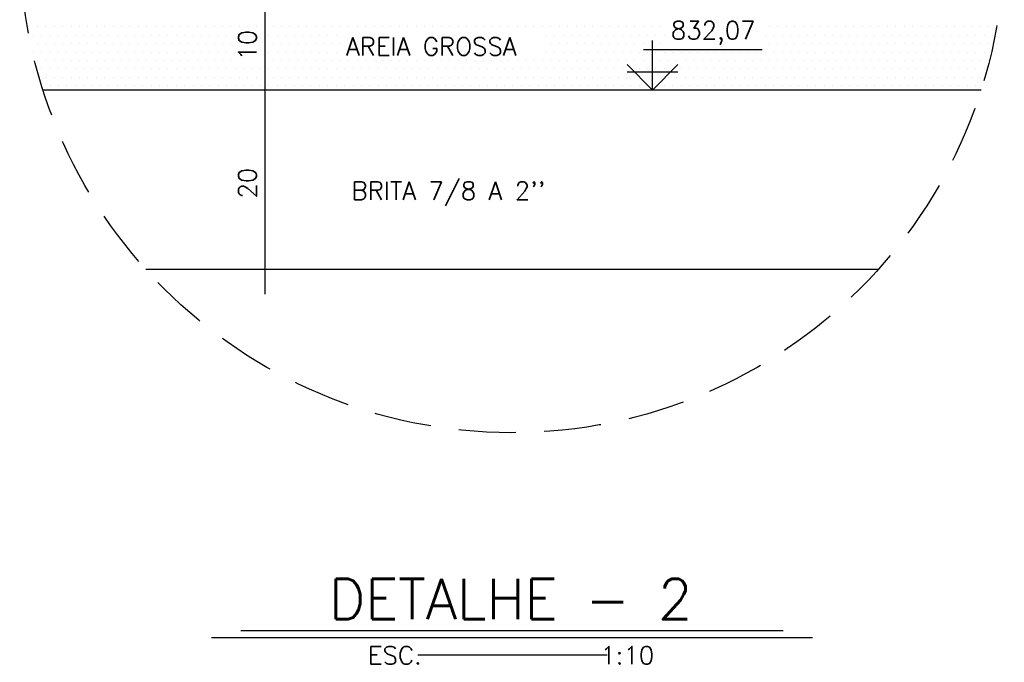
# Model space of a CAD drawing. Extents: x 7166 to 11954, y 4469 to 7025.
# Tile 8 of 9: x 11844 to 11954, y 4989 to 5061. Entities that reach past the tile are written whole.
import ezdxf
from ezdxf.enums import TextEntityAlignment as Align

# ---------------------------------------------------------------- set-up
doc = ezdxf.new("R2010")
doc.units = 0
doc.header["$LTSCALE"] = 0.1
doc.header["$MEASUREMENT"] = 0
doc.linetypes.add('HIDDEN', pattern=[9.525, 6.35, -3.175])
for name, color, linetype in [('CONCRETO', 3, 'CONTINUOUS'), ('DIM', 7, 'CONTINUOUS'), ('ELEVAÇÃO', 2, 'CONTINUOUS'), ('ESTRUTURA', 5, 'CONTINUOUS'), ('LIMHATRA', 2, 'HIDDEN'), ('PAREDE4', 3, 'CONTINUOUS'), ('TEXTO', 2, 'CONTINUOUS')]:
    doc.layers.add(name, color=color, linetype=linetype)
doc.styles.add('ROMAND', font='ROMANS.SHX', dxfattribs={"oblique": 15, "height": 800})
doc.styles.add('ROMANS', font='ROMANS.shx')

msp = doc.modelspace()

# ---------------------------------------------------------------- linework, layer by layer
at = {"layer": 'CONCRETO', "color": 50}
for p, q in [((11845.51, 5060.08), (11845.51, 5060.08)), ((11846.45, 5060.08), (11846.45, 5060.08)), ((11847.39, 5060.08), (11847.39, 5060.08)), ((11848.33, 5060.08), (11848.33, 5060.08)), ((11849.26, 5060.08), (11849.26, 5060.08)), ((11850.2, 5060.08), (11850.2, 5060.08)), ((11851.14, 5060.08), (11851.14, 5060.08)), ((11852.08, 5060.08), (11852.08, 5060.08)), ((11853.01, 5060.08), (11853.01, 5060.08)), ((11853.95, 5060.08), (11853.95, 5060.08)), ((11854.89, 5060.08), (11854.89, 5060.08)), ((11855.83, 5060.08), (11855.83, 5060.08)), ((11856.76, 5060.08), (11856.76, 5060.08)), ((11857.7, 5060.08), (11857.7, 5060.08)), ((11858.64, 5060.08), (11858.64, 5060.08)), ((11859.58, 5060.08), (11859.58, 5060.08)), ((11860.51, 5060.08), (11860.51, 5060.08)), ((11861.45, 5060.08), (11861.45, 5060.08)), ((11862.39, 5060.08), (11862.39, 5060.08)), ((11863.33, 5060.08), (11863.33, 5060.08)), ((11864.26, 5060.08), (11864.26, 5060.08)), ((11865.2, 5060.08), (11865.2, 5060.08)), ((11866.14, 5060.08), (11866.14, 5060.08)), ((11867.08, 5060.08), (11867.08, 5060.08)), ((11868.01, 5060.08), (11868.01, 5060.08)), ((11868.95, 5060.08), (11868.95, 5060.08)), ((11869.89, 5060.08), (11869.89, 5060.08)), ((11870.83, 5060.08), (11870.83, 5060.08)), ((11871.76, 5060.08), (11871.76, 5060.08)), ((11872.7, 5060.08), (11872.7, 5060.08)), ((11873.64, 5060.08), (11873.64, 5060.08)), ((11874.58, 5060.08), (11874.58, 5060.08)), ((11875.51, 5060.08), (11875.51, 5060.08)), ((11876.45, 5060.08), (11876.45, 5060.08)), ((11877.39, 5060.08), (11877.39, 5060.08)), ((11878.33, 5060.08), (11878.33, 5060.08)), ((11879.26, 5060.08), (11879.26, 5060.08)), ((11880.2, 5060.08), (11880.2, 5060.08)), ((11881.14, 5060.08), (11881.14, 5060.08)), ((11882.08, 5060.08), (11882.08, 5060.08)), ((11883.01, 5060.08), (11883.01, 5060.08)), ((11883.95, 5060.08), (11883.95, 5060.08)), ((11884.89, 5060.08), (11884.89, 5060.08)), ((11885.83, 5060.08), (11885.83, 5060.08)), ((11886.76, 5060.08), (11886.76, 5060.08)), ((11887.7, 5060.08), (11887.7, 5060.08)), ((11888.64, 5060.08), (11888.64, 5060.08)), ((11889.58, 5060.08), (11889.58, 5060.08)), ((11890.51, 5060.08), (11890.51, 5060.08)), ((11891.45, 5060.08), (11891.45, 5060.08)), ((11892.39, 5060.08), (11892.39, 5060.08)), ((11893.33, 5060.08), (11893.33, 5060.08)), ((11894.26, 5060.08), (11894.26, 5060.08)), ((11895.2, 5060.08), (11895.2, 5060.08)), ((11896.14, 5060.08), (11896.14, 5060.08)), ((11897.08, 5060.08), (11897.08, 5060.08)), ((11898.01, 5060.08), (11898.01, 5060.08)), ((11898.95, 5060.08), (11898.95, 5060.08)), ((11899.89, 5060.08), (11899.89, 5060.08)), ((11900.83, 5060.08), (11900.83, 5060.08)), ((11901.76, 5060.08), (11901.76, 5060.08)), ((11902.7, 5060.08), (11902.7, 5060.08)), ((11903.64, 5060.08), (11903.64, 5060.08)), ((11904.58, 5060.08), (11904.58, 5060.08)), ((11905.51, 5060.08), (11905.51, 5060.08)), ((11906.45, 5060.08), (11906.45, 5060.08)), ((11907.39, 5060.08), (11907.39, 5060.08)), ((11908.33, 5060.08), (11908.33, 5060.08)), ((11909.26, 5060.08), (11909.26, 5060.08)), ((11910.2, 5060.08), (11910.2, 5060.08)), ((11911.14, 5060.08), (11911.14, 5060.08)), ((11912.08, 5060.08), (11912.08, 5060.08)), ((11913.01, 5060.08), (11913.01, 5060.08)), ((11913.95, 5060.08), (11913.95, 5060.08)), ((11914.89, 5060.08), (11914.89, 5060.08)), ((11915.83, 5060.08), (11915.83, 5060.08)), ((11928.01, 5060.08), (11928.01, 5060.08)), ((11928.95, 5060.08), (11928.95, 5060.08)), ((11929.89, 5060.08), (11929.89, 5060.08)), ((11930.83, 5060.08), (11930.83, 5060.08)), ((11931.76, 5060.08), (11931.76, 5060.08)), ((11932.7, 5060.08), (11932.7, 5060.08)), ((11933.64, 5060.08), (11933.64, 5060.08)), ((11934.58, 5060.08), (11934.58, 5060.08)), ((11935.51, 5060.08), (11935.51, 5060.08)), ((11936.45, 5060.08), (11936.45, 5060.08)), ((11937.39, 5060.08), (11937.39, 5060.08)), ((11938.33, 5060.08), (11938.33, 5060.08)), ((11939.26, 5060.08), (11939.26, 5060.08)), ((11940.2, 5060.08), (11940.2, 5060.08)), ((11941.14, 5060.08), (11941.14, 5060.08)), ((11942.08, 5060.08), (11942.08, 5060.08)), ((11943.01, 5060.08), (11943.01, 5060.08)), ((11943.95, 5060.08), (11943.95, 5060.08)), ((11944.89, 5060.08), (11944.89, 5060.08)), ((11945.83, 5060.08), (11945.83, 5060.08)), ((11946.76, 5060.08), (11946.76, 5060.08)), ((11947.7, 5060.08), (11947.7, 5060.08)), ((11948.64, 5060.08), (11948.64, 5060.08)), ((11949.58, 5060.08), (11949.58, 5060.08)), ((11950.51, 5060.08), (11950.51, 5060.08)), ((11951.45, 5060.08), (11951.45, 5060.08)), ((11952.39, 5060.08), (11952.39, 5060.08)), ((11845.98, 5059.14), (11845.98, 5059.14)), ((11846.92, 5059.14), (11846.92, 5059.14)), ((11847.86, 5059.14), (11847.86, 5059.14)), ((11848.79, 5059.14), (11848.79, 5059.14)), ((11849.73, 5059.14), (11849.73, 5059.14)), ((11850.67, 5059.14), (11850.67, 5059.14)), ((11851.61, 5059.14), (11851.61, 5059.14)), ((11852.54, 5059.14), (11852.54, 5059.14)), ((11853.48, 5059.14), (11853.48, 5059.14)), ((11854.42, 5059.14), (11854.42, 5059.14)), ((11855.36, 5059.14), (11855.36, 5059.14)), ((11856.29, 5059.14), (11856.29, 5059.14)), ((11857.23, 5059.14), (11857.23, 5059.14)), ((11858.17, 5059.14), (11858.17, 5059.14)), ((11859.11, 5059.14), (11859.11, 5059.14)), ((11860.04, 5059.14), (11860.04, 5059.14)), ((11860.98, 5059.14), (11860.98, 5059.14)), ((11861.92, 5059.14), (11861.92, 5059.14)), ((11862.86, 5059.14), (11862.86, 5059.14)), ((11863.79, 5059.14), (11863.79, 5059.14)), ((11864.73, 5059.14), (11864.73, 5059.14)), ((11865.67, 5059.14), (11865.67, 5059.14)), ((11866.61, 5059.14), (11866.61, 5059.14)), ((11867.54, 5059.14), (11867.54, 5059.14)), ((11872.23, 5059.14), (11872.23, 5059.14)), ((11873.17, 5059.14), (11873.17, 5059.14)), ((11874.11, 5059.14), (11874.11, 5059.14)), ((11875.04, 5059.14), (11875.04, 5059.14)), ((11875.98, 5059.14), (11875.98, 5059.14)), ((11876.92, 5059.14), (11876.92, 5059.14)), ((11877.86, 5059.14), (11877.86, 5059.14)), ((11878.79, 5059.14), (11878.79, 5059.14)), ((11879.73, 5059.14), (11879.73, 5059.14)), ((11903.17, 5059.14), (11903.17, 5059.14)), ((11904.11, 5059.14), (11904.11, 5059.14)), ((11905.04, 5059.14), (11905.04, 5059.14)), ((11905.98, 5059.14), (11905.98, 5059.14)), ((11906.92, 5059.14), (11906.92, 5059.14)), ((11907.86, 5059.14), (11907.86, 5059.14)), ((11908.79, 5059.14), (11908.79, 5059.14)), ((11909.73, 5059.14), (11909.73, 5059.14)), ((11910.67, 5059.14), (11910.67, 5059.14)), ((11911.61, 5059.14), (11911.61, 5059.14)), ((11912.54, 5059.14), (11912.54, 5059.14)), ((11913.48, 5059.14), (11913.48, 5059.14)), ((11914.42, 5059.14), (11914.42, 5059.14)), ((11915.36, 5059.14), (11915.36, 5059.14)), ((11916.29, 5059.14), (11916.29, 5059.14)), ((11927.54, 5059.14), (11927.54, 5059.14)), ((11928.48, 5059.14), (11928.48, 5059.14)), ((11929.42, 5059.14), (11929.42, 5059.14)), ((11930.36, 5059.14), (11930.36, 5059.14)), ((11931.29, 5059.14), (11931.29, 5059.14)), ((11932.23, 5059.14), (11932.23, 5059.14)), ((11933.17, 5059.14), (11933.17, 5059.14)), ((11934.11, 5059.14), (11934.11, 5059.14)), ((11935.04, 5059.14), (11935.04, 5059.14)), ((11935.98, 5059.14), (11935.98, 5059.14)), ((11936.92, 5059.14), (11936.92, 5059.14)), ((11937.86, 5059.14), (11937.86, 5059.14)), ((11938.79, 5059.14), (11938.79, 5059.14)), ((11939.73, 5059.14), (11939.73, 5059.14)), ((11940.67, 5059.14), (11940.67, 5059.14)), ((11941.61, 5059.14), (11941.61, 5059.14)), ((11942.54, 5059.14), (11942.54, 5059.14)), ((11943.48, 5059.14), (11943.48, 5059.14)), ((11944.42, 5059.14), (11944.42, 5059.14)), ((11945.36, 5059.14), (11945.36, 5059.14)), ((11946.29, 5059.14), (11946.29, 5059.14)), ((11947.23, 5059.14), (11947.23, 5059.14)), ((11948.17, 5059.14), (11948.17, 5059.14)), ((11949.11, 5059.14), (11949.11, 5059.14)), ((11950.04, 5059.14), (11950.04, 5059.14)), ((11950.98, 5059.14), (11950.98, 5059.14)), ((11951.92, 5059.14), (11951.92, 5059.14)), ((11952.86, 5059.14), (11952.86, 5059.14)), ((11846.45, 5058.2), (11846.45, 5058.2)), ((11847.39, 5058.2), (11847.39, 5058.2)), ((11848.33, 5058.2), (11848.33, 5058.2)), ((11849.26, 5058.2), (11849.26, 5058.2)), ((11850.2, 5058.2), (11850.2, 5058.2)), ((11851.14, 5058.2), (11851.14, 5058.2)), ((11852.08, 5058.2), (11852.08, 5058.2)), ((11853.01, 5058.2), (11853.01, 5058.2)), ((11853.95, 5058.2), (11853.95, 5058.2)), ((11854.89, 5058.2), (11854.89, 5058.2)), ((11855.83, 5058.2), (11855.83, 5058.2)), ((11856.76, 5058.2), (11856.76, 5058.2)), ((11857.7, 5058.2), (11857.7, 5058.2)), ((11858.64, 5058.2), (11858.64, 5058.2)), ((11859.58, 5058.2), (11859.58, 5058.2)), ((11860.51, 5058.2), (11860.51, 5058.2)), ((11861.45, 5058.2), (11861.45, 5058.2)), ((11862.39, 5058.2), (11862.39, 5058.2)), ((11863.33, 5058.2), (11863.33, 5058.2)), ((11864.26, 5058.2), (11864.26, 5058.2)), ((11865.2, 5058.2), (11865.2, 5058.2)), ((11866.14, 5058.2), (11866.14, 5058.2)), ((11867.08, 5058.2), (11867.08, 5058.2)), ((11868.01, 5058.2), (11868.01, 5058.2)), ((11871.76, 5058.2), (11871.76, 5058.2)), ((11872.7, 5058.2), (11872.7, 5058.2)), ((11873.64, 5058.2), (11873.64, 5058.2)), ((11874.58, 5058.2), (11874.58, 5058.2)), ((11875.51, 5058.2), (11875.51, 5058.2)), ((11876.45, 5058.2), (11876.45, 5058.2)), ((11877.39, 5058.2), (11877.39, 5058.2)), ((11878.33, 5058.2), (11878.33, 5058.2)), ((11879.26, 5058.2), (11879.26, 5058.2)), ((11880.2, 5058.2), (11880.2, 5058.2)), ((11903.64, 5058.2), (11903.64, 5058.2)), ((11904.58, 5058.2), (11904.58, 5058.2)), ((11905.51, 5058.2), (11905.51, 5058.2)), ((11906.45, 5058.2), (11906.45, 5058.2)), ((11907.39, 5058.2), (11907.39, 5058.2)), ((11908.33, 5058.2), (11908.33, 5058.2)), ((11909.26, 5058.2), (11909.26, 5058.2)), ((11910.2, 5058.2), (11910.2, 5058.2)), ((11911.14, 5058.2), (11911.14, 5058.2)), ((11912.08, 5058.2), (11912.08, 5058.2)), ((11913.01, 5058.2), (11913.01, 5058.2)), ((11913.95, 5058.2), (11913.95, 5058.2)), ((11914.89, 5058.2), (11914.89, 5058.2)), ((11915.83, 5058.2), (11915.83, 5058.2)), ((11928.01, 5058.2), (11928.01, 5058.2)), ((11928.95, 5058.2), (11928.95, 5058.2)), ((11929.89, 5058.2), (11929.89, 5058.2)), ((11930.83, 5058.2), (11930.83, 5058.2)), ((11931.76, 5058.2), (11931.76, 5058.2)), ((11932.7, 5058.2), (11932.7, 5058.2)), ((11933.64, 5058.2), (11933.64, 5058.2)), ((11934.58, 5058.2), (11934.58, 5058.2)), ((11935.51, 5058.2), (11935.51, 5058.2)), ((11936.45, 5058.2), (11936.45, 5058.2)), ((11937.39, 5058.2), (11937.39, 5058.2)), ((11938.33, 5058.2), (11938.33, 5058.2)), ((11939.26, 5058.2), (11939.26, 5058.2)), ((11940.2, 5058.2), (11940.2, 5058.2)), ((11941.14, 5058.2), (11941.14, 5058.2)), ((11942.08, 5058.2), (11942.08, 5058.2)), ((11943.01, 5058.2), (11943.01, 5058.2)), ((11943.95, 5058.2), (11943.95, 5058.2)), ((11944.89, 5058.2), (11944.89, 5058.2)), ((11945.83, 5058.2), (11945.83, 5058.2)), ((11946.76, 5058.2), (11946.76, 5058.2)), ((11947.7, 5058.2), (11947.7, 5058.2)), ((11948.64, 5058.2), (11948.64, 5058.2)), ((11949.58, 5058.2), (11949.58, 5058.2)), ((11950.51, 5058.2), (11950.51, 5058.2)), ((11951.45, 5058.2), (11951.45, 5058.2)), ((11952.39, 5058.2), (11952.39, 5058.2)), ((11845.98, 5057.27), (11845.98, 5057.27)), ((11846.92, 5057.27), (11846.92, 5057.27)), ((11847.86, 5057.27), (11847.86, 5057.27)), ((11848.79, 5057.27), (11848.79, 5057.27)), ((11849.73, 5057.27), (11849.73, 5057.27)), ((11850.67, 5057.27), (11850.67, 5057.27)), ((11851.61, 5057.27), (11851.61, 5057.27)), ((11852.54, 5057.27), (11852.54, 5057.27)), ((11853.48, 5057.27), (11853.48, 5057.27)), ((11854.42, 5057.27), (11854.42, 5057.27)), ((11855.36, 5057.27), (11855.36, 5057.27)), ((11856.29, 5057.27), (11856.29, 5057.27)), ((11857.23, 5057.27), (11857.23, 5057.27)), ((11858.17, 5057.27), (11858.17, 5057.27)), ((11859.11, 5057.27), (11859.11, 5057.27)), ((11860.04, 5057.27), (11860.04, 5057.27)), ((11860.98, 5057.27), (11860.98, 5057.27)), ((11861.92, 5057.27), (11861.92, 5057.27)), ((11862.86, 5057.27), (11862.86, 5057.27)), ((11863.79, 5057.27), (11863.79, 5057.27)), ((11864.73, 5057.27), (11864.73, 5057.27)), ((11865.67, 5057.27), (11865.67, 5057.27)), ((11866.61, 5057.27), (11866.61, 5057.27)), ((11867.54, 5057.27), (11867.54, 5057.27)), ((11872.23, 5057.27), (11872.23, 5057.27)), ((11873.17, 5057.27), (11873.17, 5057.27)), ((11874.11, 5057.27), (11874.11, 5057.27)), ((11875.04, 5057.27), (11875.04, 5057.27)), ((11875.98, 5057.27), (11875.98, 5057.27)), ((11876.92, 5057.27), (11876.92, 5057.27)), ((11877.86, 5057.27), (11877.86, 5057.27)), ((11878.79, 5057.27), (11878.79, 5057.27)), ((11879.73, 5057.27), (11879.73, 5057.27)), ((11903.17, 5057.27), (11903.17, 5057.27)), ((11904.11, 5057.27), (11904.11, 5057.27)), ((11905.04, 5057.27), (11905.04, 5057.27)), ((11905.98, 5057.27), (11905.98, 5057.27)), ((11906.92, 5057.27), (11906.92, 5057.27)), ((11907.86, 5057.27), (11907.86, 5057.27)), ((11908.79, 5057.27), (11908.79, 5057.27)), ((11909.73, 5057.27), (11909.73, 5057.27)), ((11910.67, 5057.27), (11910.67, 5057.27)), ((11911.61, 5057.27), (11911.61, 5057.27)), ((11912.54, 5057.27), (11912.54, 5057.27)), ((11913.48, 5057.27), (11913.48, 5057.27)), ((11914.42, 5057.27), (11914.42, 5057.27)), ((11915.36, 5057.27), (11915.36, 5057.27)), ((11916.29, 5057.27), (11916.29, 5057.27)), ((11917.23, 5057.27), (11917.23, 5057.27)), ((11918.17, 5057.27), (11918.17, 5057.27)), ((11919.11, 5057.27), (11919.11, 5057.27)), ((11920.04, 5057.27), (11920.04, 5057.27)), ((11920.98, 5057.27), (11920.98, 5057.27)), ((11921.92, 5057.27), (11921.92, 5057.27)), ((11922.86, 5057.27), (11922.86, 5057.27)), ((11923.79, 5057.27), (11923.79, 5057.27)), ((11924.73, 5057.27), (11924.73, 5057.27)), ((11925.67, 5057.27), (11925.67, 5057.27)), ((11926.61, 5057.27), (11926.61, 5057.27)), ((11927.54, 5057.27), (11927.54, 5057.27)), ((11928.48, 5057.27), (11928.48, 5057.27)), ((11929.42, 5057.27), (11929.42, 5057.27)), ((11930.36, 5057.27), (11930.36, 5057.27)), ((11931.29, 5057.27), (11931.29, 5057.27)), ((11932.23, 5057.27), (11932.23, 5057.27)), ((11933.17, 5057.27), (11933.17, 5057.27)), ((11934.11, 5057.27), (11934.11, 5057.27)), ((11935.04, 5057.27), (11935.04, 5057.27)), ((11935.98, 5057.27), (11935.98, 5057.27)), ((11936.92, 5057.27), (11936.92, 5057.27)), ((11937.86, 5057.27), (11937.86, 5057.27)), ((11938.79, 5057.27), (11938.79, 5057.27)), ((11939.73, 5057.27), (11939.73, 5057.27)), ((11940.67, 5057.27), (11940.67, 5057.27)), ((11941.61, 5057.27), (11941.61, 5057.27)), ((11942.54, 5057.27), (11942.54, 5057.27)), ((11943.48, 5057.27), (11943.48, 5057.27)), ((11944.42, 5057.27), (11944.42, 5057.27)), ((11945.36, 5057.27), (11945.36, 5057.27)), ((11946.29, 5057.27), (11946.29, 5057.27)), ((11947.23, 5057.27), (11947.23, 5057.27)), ((11948.17, 5057.27), (11948.17, 5057.27)), ((11949.11, 5057.27), (11949.11, 5057.27)), ((11950.04, 5057.27), (11950.04, 5057.27)), ((11950.98, 5057.27), (11950.98, 5057.27)), ((11951.92, 5057.27), (11951.92, 5057.27)), ((11846.45, 5056.33), (11846.45, 5056.33)), ((11847.39, 5056.33), (11847.39, 5056.33)), ((11848.33, 5056.33), (11848.33, 5056.33)), ((11849.26, 5056.33), (11849.26, 5056.33)), ((11850.2, 5056.33), (11850.2, 5056.33)), ((11851.14, 5056.33), (11851.14, 5056.33)), ((11852.08, 5056.33), (11852.08, 5056.33)), ((11853.01, 5056.33), (11853.01, 5056.33)), ((11853.95, 5056.33), (11853.95, 5056.33)), ((11854.89, 5056.33), (11854.89, 5056.33)), ((11855.83, 5056.33), (11855.83, 5056.33)), ((11856.76, 5056.33), (11856.76, 5056.33)), ((11857.7, 5056.33), (11857.7, 5056.33)), ((11858.64, 5056.33), (11858.64, 5056.33)), ((11859.58, 5056.33), (11859.58, 5056.33)), ((11860.51, 5056.33), (11860.51, 5056.33)), ((11861.45, 5056.33), (11861.45, 5056.33)), ((11862.39, 5056.33), (11862.39, 5056.33)), ((11863.33, 5056.33), (11863.33, 5056.33)), ((11864.26, 5056.33), (11864.26, 5056.33)), ((11865.2, 5056.33), (11865.2, 5056.33)), ((11866.14, 5056.33), (11866.14, 5056.33)), ((11867.08, 5056.33), (11867.08, 5056.33)), ((11868.01, 5056.33), (11868.01, 5056.33)), ((11871.76, 5056.33), (11871.76, 5056.33)), ((11872.7, 5056.33), (11872.7, 5056.33)), ((11873.64, 5056.33), (11873.64, 5056.33)), ((11874.58, 5056.33), (11874.58, 5056.33)), ((11875.51, 5056.33), (11875.51, 5056.33)), ((11876.45, 5056.33), (11876.45, 5056.33)), ((11877.39, 5056.33), (11877.39, 5056.33)), ((11878.33, 5056.33), (11878.33, 5056.33)), ((11879.26, 5056.33), (11879.26, 5056.33)), ((11880.2, 5056.33), (11880.2, 5056.33)), ((11881.14, 5056.33), (11881.14, 5056.33)), ((11882.08, 5056.33), (11882.08, 5056.33)), ((11883.01, 5056.33), (11883.01, 5056.33)), ((11883.95, 5056.33), (11883.95, 5056.33)), ((11884.89, 5056.33), (11884.89, 5056.33)), ((11885.83, 5056.33), (11885.83, 5056.33)), ((11886.76, 5056.33), (11886.76, 5056.33)), ((11887.7, 5056.33), (11887.7, 5056.33)), ((11888.64, 5056.33), (11888.64, 5056.33)), ((11889.58, 5056.33), (11889.58, 5056.33)), ((11890.51, 5056.33), (11890.51, 5056.33)), ((11891.45, 5056.33), (11891.45, 5056.33)), ((11892.39, 5056.33), (11892.39, 5056.33)), ((11893.33, 5056.33), (11893.33, 5056.33)), ((11894.26, 5056.33), (11894.26, 5056.33)), ((11895.2, 5056.33), (11895.2, 5056.33)), ((11896.14, 5056.33), (11896.14, 5056.33)), ((11897.08, 5056.33), (11897.08, 5056.33)), ((11898.01, 5056.33), (11898.01, 5056.33)), ((11898.95, 5056.33), (11898.95, 5056.33)), ((11899.89, 5056.33), (11899.89, 5056.33)), ((11900.83, 5056.33), (11900.83, 5056.33)), ((11901.76, 5056.33), (11901.76, 5056.33)), ((11902.7, 5056.33), (11902.7, 5056.33)), ((11903.64, 5056.33), (11903.64, 5056.33)), ((11904.58, 5056.33), (11904.58, 5056.33)), ((11905.51, 5056.33), (11905.51, 5056.33)), ((11906.45, 5056.33), (11906.45, 5056.33)), ((11907.39, 5056.33), (11907.39, 5056.33)), ((11908.33, 5056.33), (11908.33, 5056.33)), ((11909.26, 5056.33), (11909.26, 5056.33)), ((11910.2, 5056.33), (11910.2, 5056.33)), ((11911.14, 5056.33), (11911.14, 5056.33)), ((11912.08, 5056.33), (11912.08, 5056.33)), ((11913.01, 5056.33), (11913.01, 5056.33)), ((11913.95, 5056.33), (11913.95, 5056.33)), ((11914.89, 5056.33), (11914.89, 5056.33)), ((11915.83, 5056.33), (11915.83, 5056.33)), ((11916.76, 5056.33), (11916.76, 5056.33)), ((11917.7, 5056.33), (11917.7, 5056.33)), ((11918.64, 5056.33), (11918.64, 5056.33)), ((11919.58, 5056.33), (11919.58, 5056.33)), ((11920.51, 5056.33), (11920.51, 5056.33)), ((11921.45, 5056.33), (11921.45, 5056.33)), ((11922.39, 5056.33), (11922.39, 5056.33)), ((11923.33, 5056.33), (11923.33, 5056.33)), ((11924.26, 5056.33), (11924.26, 5056.33)), ((11925.2, 5056.33), (11925.2, 5056.33)), ((11926.14, 5056.33), (11926.14, 5056.33)), ((11927.08, 5056.33), (11927.08, 5056.33)), ((11928.01, 5056.33), (11928.01, 5056.33)), ((11928.95, 5056.33), (11928.95, 5056.33)), ((11929.89, 5056.33), (11929.89, 5056.33)), ((11930.83, 5056.33), (11930.83, 5056.33)), ((11931.76, 5056.33), (11931.76, 5056.33)), ((11932.7, 5056.33), (11932.7, 5056.33)), ((11933.64, 5056.33), (11933.64, 5056.33)), ((11934.58, 5056.33), (11934.58, 5056.33)), ((11935.51, 5056.33), (11935.51, 5056.33)), ((11936.45, 5056.33), (11936.45, 5056.33)), ((11937.39, 5056.33), (11937.39, 5056.33)), ((11938.33, 5056.33), (11938.33, 5056.33)), ((11939.26, 5056.33), (11939.26, 5056.33)), ((11940.2, 5056.33), (11940.2, 5056.33)), ((11941.14, 5056.33), (11941.14, 5056.33)), ((11942.08, 5056.33), (11942.08, 5056.33)), ((11943.01, 5056.33), (11943.01, 5056.33)), ((11943.95, 5056.33), (11943.95, 5056.33)), ((11944.89, 5056.33), (11944.89, 5056.33)), ((11945.83, 5056.33), (11945.83, 5056.33)), ((11946.76, 5056.33), (11946.76, 5056.33)), ((11947.7, 5056.33), (11947.7, 5056.33)), ((11948.64, 5056.33), (11948.64, 5056.33)), ((11949.58, 5056.33), (11949.58, 5056.33)), ((11950.51, 5056.33), (11950.51, 5056.33)), ((11951.45, 5056.33), (11951.45, 5056.33)), ((11952.39, 5056.33), (11952.39, 5056.33)), ((11846.92, 5055.39), (11846.92, 5055.39)), ((11847.39, 5054.45), (11847.39, 5054.45)), ((11847.86, 5055.39), (11847.86, 5055.39)), ((11848.33, 5054.45), (11848.33, 5054.45)), ((11848.79, 5055.39), (11848.79, 5055.39)), ((11849.26, 5054.45), (11849.26, 5054.45)), ((11849.73, 5055.39), (11849.73, 5055.39)), ((11850.2, 5054.45), (11850.2, 5054.45)), ((11850.67, 5055.39), (11850.67, 5055.39)), ((11851.14, 5054.45), (11851.14, 5054.45)), ((11851.61, 5055.39), (11851.61, 5055.39)), ((11852.08, 5054.45), (11852.08, 5054.45)), ((11852.54, 5055.39), (11852.54, 5055.39)), ((11853.01, 5054.45), (11853.01, 5054.45)), ((11853.48, 5055.39), (11853.48, 5055.39)), ((11853.95, 5054.45), (11853.95, 5054.45)), ((11854.42, 5055.39), (11854.42, 5055.39)), ((11854.89, 5054.45), (11854.89, 5054.45)), ((11855.36, 5055.39), (11855.36, 5055.39)), ((11855.83, 5054.45), (11855.83, 5054.45)), ((11856.29, 5055.39), (11856.29, 5055.39)), ((11856.76, 5054.45), (11856.76, 5054.45)), ((11857.23, 5055.39), (11857.23, 5055.39)), ((11857.7, 5054.45), (11857.7, 5054.45)), ((11858.17, 5055.39), (11858.17, 5055.39)), ((11858.64, 5054.45), (11858.64, 5054.45)), ((11859.11, 5055.39), (11859.11, 5055.39)), ((11859.58, 5054.45), (11859.58, 5054.45)), ((11860.04, 5055.39), (11860.04, 5055.39)), ((11860.51, 5054.45), (11860.51, 5054.45)), ((11860.98, 5055.39), (11860.98, 5055.39)), ((11861.45, 5054.45), (11861.45, 5054.45)), ((11861.92, 5055.39), (11861.92, 5055.39)), ((11862.39, 5054.45), (11862.39, 5054.45)), ((11862.86, 5055.39), (11862.86, 5055.39)), ((11863.33, 5054.45), (11863.33, 5054.45)), ((11863.79, 5055.39), (11863.79, 5055.39)), ((11864.26, 5054.45), (11864.26, 5054.45)), ((11864.73, 5055.39), (11864.73, 5055.39)), ((11865.2, 5054.45), (11865.2, 5054.45)), ((11865.67, 5055.39), (11865.67, 5055.39)), ((11866.14, 5054.45), (11866.14, 5054.45)), ((11866.61, 5055.39), (11866.61, 5055.39)), ((11867.08, 5054.45), (11867.08, 5054.45)), ((11867.54, 5055.39), (11867.54, 5055.39)), ((11868.01, 5054.45), (11868.01, 5054.45)), ((11868.48, 5055.39), (11868.48, 5055.39)), ((11868.95, 5054.45), (11868.95, 5054.45)), ((11869.42, 5055.39), (11869.42, 5055.39)), ((11869.89, 5054.45), (11869.89, 5054.45)), ((11870.36, 5055.39), (11870.36, 5055.39)), ((11870.83, 5054.45), (11870.83, 5054.45)), ((11871.29, 5055.39), (11871.29, 5055.39)), ((11871.76, 5054.45), (11871.76, 5054.45)), ((11872.23, 5055.39), (11872.23, 5055.39)), ((11872.7, 5054.45), (11872.7, 5054.45)), ((11873.17, 5055.39), (11873.17, 5055.39)), ((11873.64, 5054.45), (11873.64, 5054.45)), ((11874.11, 5055.39), (11874.11, 5055.39)), ((11874.58, 5054.45), (11874.58, 5054.45)), ((11875.04, 5055.39), (11875.04, 5055.39)), ((11875.51, 5054.45), (11875.51, 5054.45)), ((11875.98, 5055.39), (11875.98, 5055.39)), ((11876.45, 5054.45), (11876.45, 5054.45)), ((11876.92, 5055.39), (11876.92, 5055.39)), ((11877.39, 5054.45), (11877.39, 5054.45)), ((11877.86, 5055.39), (11877.86, 5055.39)), ((11878.33, 5054.45), (11878.33, 5054.45)), ((11878.79, 5055.39), (11878.79, 5055.39)), ((11879.26, 5054.45), (11879.26, 5054.45)), ((11879.73, 5055.39), (11879.73, 5055.39)), ((11880.2, 5054.45), (11880.2, 5054.45)), ((11880.67, 5055.39), (11880.67, 5055.39)), ((11881.14, 5054.45), (11881.14, 5054.45)), ((11881.61, 5055.39), (11881.61, 5055.39)), ((11882.08, 5054.45), (11882.08, 5054.45)), ((11882.54, 5055.39), (11882.54, 5055.39)), ((11883.01, 5054.45), (11883.01, 5054.45)), ((11883.48, 5055.39), (11883.48, 5055.39)), ((11883.95, 5054.45), (11883.95, 5054.45)), ((11884.42, 5055.39), (11884.42, 5055.39)), ((11884.89, 5054.45), (11884.89, 5054.45)), ((11885.36, 5055.39), (11885.36, 5055.39)), ((11885.83, 5054.45), (11885.83, 5054.45)), ((11886.29, 5055.39), (11886.29, 5055.39)), ((11886.76, 5054.45), (11886.76, 5054.45)), ((11887.23, 5055.39), (11887.23, 5055.39)), ((11887.7, 5054.45), (11887.7, 5054.45)), ((11888.17, 5055.39), (11888.17, 5055.39)), ((11888.64, 5054.45), (11888.64, 5054.45)), ((11889.11, 5055.39), (11889.11, 5055.39)), ((11889.58, 5054.45), (11889.58, 5054.45)), ((11890.04, 5055.39), (11890.04, 5055.39)), ((11890.51, 5054.45), (11890.51, 5054.45)), ((11890.98, 5055.39), (11890.98, 5055.39)), ((11891.45, 5054.45), (11891.45, 5054.45)), ((11891.92, 5055.39), (11891.92, 5055.39)), ((11892.39, 5054.45), (11892.39, 5054.45)), ((11892.86, 5055.39), (11892.86, 5055.39)), ((11893.33, 5054.45), (11893.33, 5054.45)), ((11893.79, 5055.39), (11893.79, 5055.39)), ((11894.26, 5054.45), (11894.26, 5054.45)), ((11894.73, 5055.39), (11894.73, 5055.39)), ((11895.2, 5054.45), (11895.2, 5054.45)), ((11895.67, 5055.39), (11895.67, 5055.39)), ((11896.14, 5054.45), (11896.14, 5054.45)), ((11896.61, 5055.39), (11896.61, 5055.39)), ((11897.08, 5054.45), (11897.08, 5054.45)), ((11897.54, 5055.39), (11897.54, 5055.39)), ((11898.01, 5054.45), (11898.01, 5054.45)), ((11898.48, 5055.39), (11898.48, 5055.39)), ((11898.95, 5054.45), (11898.95, 5054.45)), ((11899.42, 5055.39), (11899.42, 5055.39)), ((11899.89, 5054.45), (11899.89, 5054.45)), ((11900.36, 5055.39), (11900.36, 5055.39)), ((11900.83, 5054.45), (11900.83, 5054.45)), ((11901.29, 5055.39), (11901.29, 5055.39)), ((11901.76, 5054.45), (11901.76, 5054.45)), ((11902.23, 5055.39), (11902.23, 5055.39)), ((11902.7, 5054.45), (11902.7, 5054.45)), ((11903.17, 5055.39), (11903.17, 5055.39)), ((11903.64, 5054.45), (11903.64, 5054.45)), ((11904.11, 5055.39), (11904.11, 5055.39)), ((11904.58, 5054.45), (11904.58, 5054.45)), ((11905.04, 5055.39), (11905.04, 5055.39)), ((11905.51, 5054.45), (11905.51, 5054.45)), ((11905.98, 5055.39), (11905.98, 5055.39)), ((11906.45, 5054.45), (11906.45, 5054.45)), ((11906.92, 5055.39), (11906.92, 5055.39)), ((11907.39, 5054.45), (11907.39, 5054.45)), ((11907.86, 5055.39), (11907.86, 5055.39)), ((11908.33, 5054.45), (11908.33, 5054.45)), ((11908.79, 5055.39), (11908.79, 5055.39)), ((11909.26, 5054.45), (11909.26, 5054.45)), ((11909.73, 5055.39), (11909.73, 5055.39)), ((11910.2, 5054.45), (11910.2, 5054.45)), ((11910.67, 5055.39), (11910.67, 5055.39)), ((11911.14, 5054.45), (11911.14, 5054.45)), ((11911.61, 5055.39), (11911.61, 5055.39)), ((11912.08, 5054.45), (11912.08, 5054.45)), ((11912.54, 5055.39), (11912.54, 5055.39)), ((11913.01, 5054.45), (11913.01, 5054.45)), ((11913.48, 5055.39), (11913.48, 5055.39)), ((11914.42, 5055.39), (11914.42, 5055.39)), ((11915.36, 5055.39), (11915.36, 5055.39)), ((11916.29, 5055.39), (11916.29, 5055.39)), ((11916.76, 5054.45), (11916.76, 5054.45)), ((11917.23, 5055.39), (11917.23, 5055.39)), ((11917.7, 5054.45), (11917.7, 5054.45)), ((11918.17, 5055.39), (11918.17, 5055.39)), ((11918.64, 5054.45), (11918.64, 5054.45)), ((11919.11, 5055.39), (11919.11, 5055.39)), ((11919.58, 5054.45), (11919.58, 5054.45)), ((11920.04, 5055.39), (11920.04, 5055.39)), ((11920.51, 5054.45), (11920.51, 5054.45)), ((11920.98, 5055.39), (11920.98, 5055.39)), ((11921.45, 5054.45), (11921.45, 5054.45)), ((11921.92, 5055.39), (11921.92, 5055.39)), ((11922.39, 5054.45), (11922.39, 5054.45)), ((11922.86, 5055.39), (11922.86, 5055.39)), ((11923.33, 5054.45), (11923.33, 5054.45)), ((11923.79, 5055.39), (11923.79, 5055.39)), ((11924.26, 5054.45), (11924.26, 5054.45)), ((11924.73, 5055.39), (11924.73, 5055.39)), ((11925.2, 5054.45), (11925.2, 5054.45)), ((11925.67, 5055.39), (11925.67, 5055.39)), ((11926.14, 5054.45), (11926.14, 5054.45)), ((11926.61, 5055.39), (11926.61, 5055.39)), ((11927.08, 5054.45), (11927.08, 5054.45)), ((11927.54, 5055.39), (11927.54, 5055.39)), ((11928.01, 5054.45), (11928.01, 5054.45)), ((11928.48, 5055.39), (11928.48, 5055.39)), ((11928.95, 5054.45), (11928.95, 5054.45)), ((11929.42, 5055.39), (11929.42, 5055.39)), ((11929.89, 5054.45), (11929.89, 5054.45)), ((11930.36, 5055.39), (11930.36, 5055.39)), ((11930.83, 5054.45), (11930.83, 5054.45)), ((11931.29, 5055.39), (11931.29, 5055.39)), ((11931.76, 5054.45), (11931.76, 5054.45)), ((11932.23, 5055.39), (11932.23, 5055.39)), ((11932.7, 5054.45), (11932.7, 5054.45)), ((11933.17, 5055.39), (11933.17, 5055.39)), ((11933.64, 5054.45), (11933.64, 5054.45)), ((11934.11, 5055.39), (11934.11, 5055.39)), ((11934.58, 5054.45), (11934.58, 5054.45)), ((11935.04, 5055.39), (11935.04, 5055.39)), ((11935.51, 5054.45), (11935.51, 5054.45)), ((11935.98, 5055.39), (11935.98, 5055.39)), ((11936.45, 5054.45), (11936.45, 5054.45)), ((11936.92, 5055.39), (11936.92, 5055.39)), ((11937.39, 5054.45), (11937.39, 5054.45)), ((11937.86, 5055.39), (11937.86, 5055.39)), ((11938.33, 5054.45), (11938.33, 5054.45)), ((11938.79, 5055.39), (11938.79, 5055.39)), ((11939.26, 5054.45), (11939.26, 5054.45)), ((11939.73, 5055.39), (11939.73, 5055.39)), ((11940.2, 5054.45), (11940.2, 5054.45)), ((11940.67, 5055.39), (11940.67, 5055.39)), ((11941.14, 5054.45), (11941.14, 5054.45)), ((11941.61, 5055.39), (11941.61, 5055.39)), ((11942.08, 5054.45), (11942.08, 5054.45)), ((11942.54, 5055.39), (11942.54, 5055.39)), ((11943.01, 5054.45), (11943.01, 5054.45)), ((11943.48, 5055.39), (11943.48, 5055.39)), ((11943.95, 5054.45), (11943.95, 5054.45)), ((11944.42, 5055.39), (11944.42, 5055.39)), ((11944.89, 5054.45), (11944.89, 5054.45)), ((11945.36, 5055.39), (11945.36, 5055.39)), ((11945.83, 5054.45), (11945.83, 5054.45)), ((11946.29, 5055.39), (11946.29, 5055.39)), ((11946.76, 5054.45), (11946.76, 5054.45)), ((11947.23, 5055.39), (11947.23, 5055.39)), ((11947.7, 5054.45), (11947.7, 5054.45)), ((11948.17, 5055.39), (11948.17, 5055.39)), ((11948.64, 5054.45), (11948.64, 5054.45)), ((11949.11, 5055.39), (11949.11, 5055.39)), ((11949.58, 5054.45), (11949.58, 5054.45)), ((11950.04, 5055.39), (11950.04, 5055.39)), ((11950.51, 5054.45), (11950.51, 5054.45)), ((11950.98, 5055.39), (11950.98, 5055.39)), ((11951.45, 5054.45), (11951.45, 5054.45)), ((11951.92, 5055.39), (11951.92, 5055.39)), ((11847.86, 5053.52), (11847.86, 5053.52)), ((11848.79, 5053.52), (11848.79, 5053.52)), ((11849.73, 5053.52), (11849.73, 5053.52)), ((11850.67, 5053.52), (11850.67, 5053.52)), ((11851.61, 5053.52), (11851.61, 5053.52)), ((11852.54, 5053.52), (11852.54, 5053.52)), ((11853.48, 5053.52), (11853.48, 5053.52)), ((11854.42, 5053.52), (11854.42, 5053.52)), ((11855.36, 5053.52), (11855.36, 5053.52)), ((11856.29, 5053.52), (11856.29, 5053.52)), ((11857.23, 5053.52), (11857.23, 5053.52)), ((11858.17, 5053.52), (11858.17, 5053.52)), ((11859.11, 5053.52), (11859.11, 5053.52)), ((11860.04, 5053.52), (11860.04, 5053.52)), ((11860.98, 5053.52), (11860.98, 5053.52)), ((11861.92, 5053.52), (11861.92, 5053.52)), ((11862.86, 5053.52), (11862.86, 5053.52)), ((11863.79, 5053.52), (11863.79, 5053.52)), ((11864.73, 5053.52), (11864.73, 5053.52)), ((11865.67, 5053.52), (11865.67, 5053.52)), ((11866.61, 5053.52), (11866.61, 5053.52)), ((11867.54, 5053.52), (11867.54, 5053.52)), ((11868.48, 5053.52), (11868.48, 5053.52)), ((11869.42, 5053.52), (11869.42, 5053.52)), ((11870.36, 5053.52), (11870.36, 5053.52)), ((11871.29, 5053.52), (11871.29, 5053.52)), ((11872.23, 5053.52), (11872.23, 5053.52)), ((11873.17, 5053.52), (11873.17, 5053.52)), ((11874.11, 5053.52), (11874.11, 5053.52)), ((11875.04, 5053.52), (11875.04, 5053.52)), ((11875.98, 5053.52), (11875.98, 5053.52)), ((11876.92, 5053.52), (11876.92, 5053.52)), ((11877.86, 5053.52), (11877.86, 5053.52)), ((11878.79, 5053.52), (11878.79, 5053.52)), ((11879.73, 5053.52), (11879.73, 5053.52)), ((11880.67, 5053.52), (11880.67, 5053.52)), ((11881.61, 5053.52), (11881.61, 5053.52)), ((11882.54, 5053.52), (11882.54, 5053.52)), ((11883.48, 5053.52), (11883.48, 5053.52)), ((11884.42, 5053.52), (11884.42, 5053.52)), ((11885.36, 5053.52), (11885.36, 5053.52)), ((11886.29, 5053.52), (11886.29, 5053.52)), ((11887.23, 5053.52), (11887.23, 5053.52)), ((11888.17, 5053.52), (11888.17, 5053.52)), ((11889.11, 5053.52), (11889.11, 5053.52)), ((11890.04, 5053.52), (11890.04, 5053.52)), ((11890.98, 5053.52), (11890.98, 5053.52)), ((11891.92, 5053.52), (11891.92, 5053.52)), ((11892.86, 5053.52), (11892.86, 5053.52)), ((11893.79, 5053.52), (11893.79, 5053.52)), ((11894.73, 5053.52), (11894.73, 5053.52)), ((11895.67, 5053.52), (11895.67, 5053.52)), ((11896.61, 5053.52), (11896.61, 5053.52)), ((11897.54, 5053.52), (11897.54, 5053.52)), ((11898.48, 5053.52), (11898.48, 5053.52)), ((11899.42, 5053.52), (11899.42, 5053.52)), ((11900.36, 5053.52), (11900.36, 5053.52)), ((11901.29, 5053.52), (11901.29, 5053.52)), ((11902.23, 5053.52), (11902.23, 5053.52)), ((11903.17, 5053.52), (11903.17, 5053.52)), ((11904.11, 5053.52), (11904.11, 5053.52)), ((11905.04, 5053.52), (11905.04, 5053.52)), ((11905.98, 5053.52), (11905.98, 5053.52)), ((11906.92, 5053.52), (11906.92, 5053.52)), ((11907.86, 5053.52), (11907.86, 5053.52)), ((11908.79, 5053.52), (11908.79, 5053.52)), ((11909.73, 5053.52), (11909.73, 5053.52)), ((11910.67, 5053.52), (11910.67, 5053.52)), ((11911.61, 5053.52), (11911.61, 5053.52)), ((11912.54, 5053.52), (11912.54, 5053.52)), ((11913.48, 5053.52), (11913.48, 5053.52)), ((11914.42, 5053.52), (11914.42, 5053.52)), ((11916.29, 5053.52), (11916.29, 5053.52)), ((11917.23, 5053.52), (11917.23, 5053.52)), ((11918.17, 5053.52), (11918.17, 5053.52)), ((11919.11, 5053.52), (11919.11, 5053.52)), ((11920.04, 5053.52), (11920.04, 5053.52)), ((11920.98, 5053.52), (11920.98, 5053.52)), ((11921.92, 5053.52), (11921.92, 5053.52)), ((11922.86, 5053.52), (11922.86, 5053.52)), ((11923.79, 5053.52), (11923.79, 5053.52)), ((11924.73, 5053.52), (11924.73, 5053.52)), ((11925.67, 5053.52), (11925.67, 5053.52)), ((11926.61, 5053.52), (11926.61, 5053.52)), ((11927.54, 5053.52), (11927.54, 5053.52)), ((11928.48, 5053.52), (11928.48, 5053.52)), ((11929.42, 5053.52), (11929.42, 5053.52)), ((11930.36, 5053.52), (11930.36, 5053.52)), ((11931.29, 5053.52), (11931.29, 5053.52)), ((11932.23, 5053.52), (11932.23, 5053.52)), ((11933.17, 5053.52), (11933.17, 5053.52)), ((11934.11, 5053.52), (11934.11, 5053.52)), ((11935.04, 5053.52), (11935.04, 5053.52)), ((11935.98, 5053.52), (11935.98, 5053.52)), ((11936.92, 5053.52), (11936.92, 5053.52)), ((11937.86, 5053.52), (11937.86, 5053.52)), ((11938.79, 5053.52), (11938.79, 5053.52)), ((11939.73, 5053.52), (11939.73, 5053.52)), ((11940.67, 5053.52), (11940.67, 5053.52)), ((11941.61, 5053.52), (11941.61, 5053.52)), ((11942.54, 5053.52), (11942.54, 5053.52)), ((11943.48, 5053.52), (11943.48, 5053.52)), ((11944.42, 5053.52), (11944.42, 5053.52)), ((11945.36, 5053.52), (11945.36, 5053.52)), ((11946.29, 5053.52), (11946.29, 5053.52)), ((11947.23, 5053.52), (11947.23, 5053.52)), ((11948.17, 5053.52), (11948.17, 5053.52)), ((11949.11, 5053.52), (11949.11, 5053.52)), ((11950.04, 5053.52), (11950.04, 5053.52)), ((11950.98, 5053.52), (11950.98, 5053.52))]:
    msp.add_line(p, q, dxfattribs=at)
at = {"layer": 'DIM', "color": 7}
for p, q in [((11871.84, 5051.04), (11871.84, 5065.04)), ((11871.84, 5030.3), (11871.84, 5055.04)), ((11897.32, 5053.04), (11869.84, 5053.04)), ((11897.32, 5053.04), (11869.84, 5053.04))]:
    msp.add_line(p, q, dxfattribs=at)
at = {"layer": 'ELEVAÇÃO', "color": 3, "linetype": 'CONTINUOUS'}
for p, q in [((11914.98, 5053.04), (11914.98, 5058.54)), ((11913.98, 5057.54), (11927.19, 5057.54)), ((11914.98, 5053.04), (11912.15, 5055.87)), ((11914.98, 5053.04), (11917.81, 5055.87)), ((11912.15, 5055.07), (11917.81, 5055.07))]:
    msp.add_line(p, q, dxfattribs=at)
at = {"layer": 'ESTRUTURA'}
msp.add_line((11940.11, 5033.04), (11858.53, 5033.04), dxfattribs=at)
at = {"layer": 'LIMHATRA', "color": 4, "ltscale": 10}
msp.add_circle((11899.32, 5069.71), 54.84, dxfattribs=at)
at = {"layer": 'PAREDE4', "color": 7}
msp.add_line((11951.57, 5053.04), (11847.07, 5053.04), dxfattribs=at)
at = {"layer": 'TEXTO', "color": 7, "ltscale": 0.3}
msp.add_line((11865.85, 4992.04), (11932.79, 4992.04), dxfattribs=at)
at = {"layer": 'TEXTO', "color": 6, "ltscale": 0.3}
msp.add_line((11869.13, 4992.83), (11929.51, 4992.83), dxfattribs=at)
at = {"layer": 'TEXTO', "ltscale": 0.3}
msp.add_line((11909.93, 4990.07), (11888.82, 4990.07), dxfattribs=at)

# ---------------------------------------------------------------- texts
at = {"layer": 'DIM', "color": 2, "char_height": 2, "attachment_point": 5, "rotation": 90, "style": 'ROMANS'}
for s, insert in [('10', (11869.84, 5058.04)), ('20', (11869.84, 5042.67))]:
    msp.add_mtext(s, dxfattribs=dict(at, insert=insert))
at = {"layer": 'TEXTO', "style": 'ROMANS'}
for s, p in [('832,07', (11917.02, 5058.7)), ('AREIA GROSSA', (11880.82, 5056.89)), ("BRITA 7/8 A 2''", (11881.45, 5040.82))]:
    msp.add_text(s, height=2, rotation=0, dxfattribs=at).set_placement(p)
at = {"layer": 'TEXTO', "color": 5, "ltscale": 0.3, "style": 'ROMAND'}
msp.add_text('DETALHE - 2', height=4.5, rotation=360, dxfattribs=at).set_placement((11899.18, 4996.33), align=Align.MIDDLE)
at = {"layer": 'TEXTO', "ltscale": 0.3, "style": 'ROMANS'}
msp.add_text('ESC.             1:10', height=2, rotation=360, dxfattribs=at).set_placement((11899.22, 4990.07), align=Align.MIDDLE)

doc.saveas('drawing.dxf')
